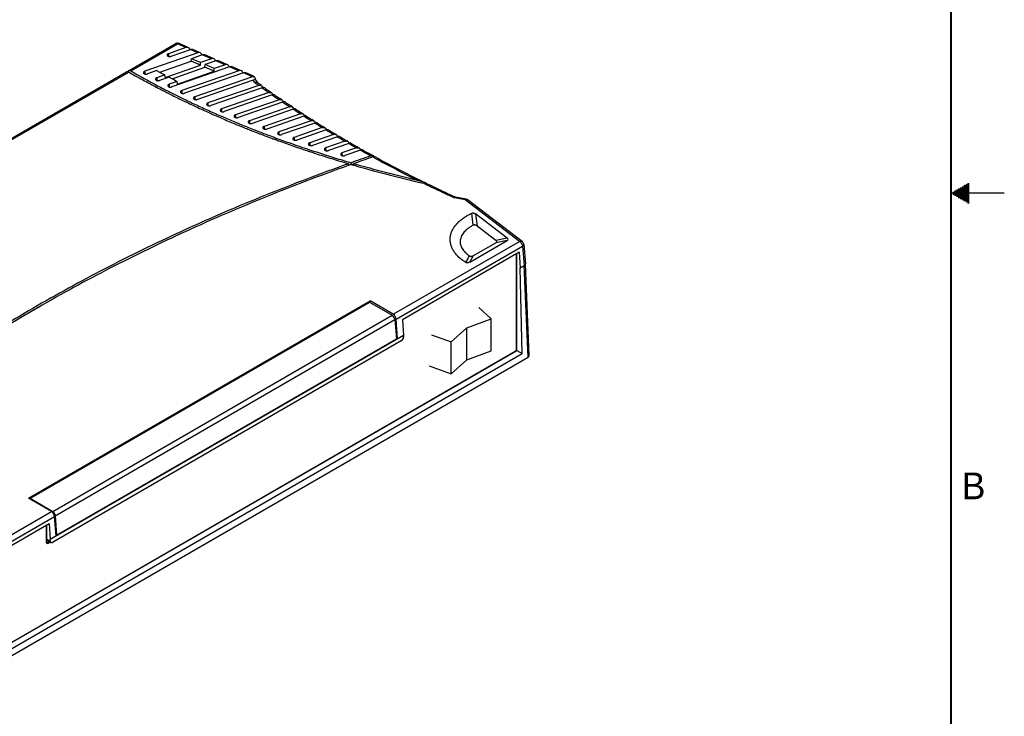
# Model space of a CAD drawing. Header units: inches. Extents: x 0 to 34, y 0 to 22.
# Tile 12 of 13: x 24.8 to 34, y 6.1 to 12.6. Entities that reach past the tile are written whole.
import ezdxf

# ---------------------------------------------------------------- set-up
doc = ezdxf.new("R2010")
doc.units = ezdxf.units.IN
doc.header["$LTSCALE"] = 1.87
doc.header["$MEASUREMENT"] = 0
doc.layers.get('0').update_dxf_attribs({"linetype": 'CONTINUOUS'})
doc.styles.add('TEXTSTYLE_2', font='txt')

msp = doc.modelspace()

# ---------------------------------------------------------------- linework, layer by layer
at = {"color": 7, "linetype": 'CONTINUOUS'}
for p, q in [((25.7993, 12.1454), (26.2367, 12.3979)), ((26.3353, 12.3616), (26.1727, 12.3052)), ((26.3513, 12.3656), (26.2727, 12.3999)), ((26.447, 12.3128), (25.9504, 12.1405)), ((26.1985, 12.2804), (26.3783, 12.3428)), ((26.3728, 12.3423), (26.3729, 12.3409)), ((26.49, 12.294), (26.3874, 12.2584)), ((26.463, 12.3168), (26.4025, 12.3432)), ((26.4845, 12.2935), (26.4846, 12.2921)), ((26.5911, 12.2608), (26.5143, 12.2944)), ((26.0921, 12.1318), (26.3862, 12.2339)), ((26.1413, 12.0815), (26.4723, 12.1963)), ((26.7462, 12.1821), (26.2049, 11.9943)), ((26.2063, 12.071), (26.5144, 12.1779)), ((26.3862, 12.2339), (26.3874, 12.2584)), ((26.4723, 12.1963), (26.3862, 12.2339)), ((26.4726, 12.2212), (26.3874, 12.2584)), ((26.4723, 12.1963), (26.4726, 12.2212)), ((26.5751, 12.2568), (26.4726, 12.2212)), ((26.5144, 12.1779), (26.5155, 12.2024)), ((26.6004, 12.1403), (26.5144, 12.1779)), ((26.6181, 12.238), (26.5155, 12.2024)), ((26.6007, 12.1652), (26.5155, 12.2024)), ((26.7032, 12.2008), (26.6007, 12.1652)), ((26.6126, 12.2376), (26.6127, 12.2362)), ((26.7192, 12.2048), (26.6424, 12.2384)), ((26.7408, 12.1816), (26.7408, 12.1802)), ((26.8474, 12.1489), (26.7705, 12.1824)), ((21.1324, 9.4508), (25.7816, 12.1352)), ((25.7931, 12.1381), (25.7948, 12.1371)), ((25.8017, 12.1332), (25.8109, 12.1279)), ((26.0651, 12.1466), (25.9762, 12.1157)), ((26.1402, 12.1059), (26.0635, 12.0793)), ((26.1786, 12.0856), (26.0892, 12.0545)), ((26.1413, 12.0815), (26.1402, 12.1059)), ((26.2567, 12.0211), (26.6004, 12.1403)), ((26.8313, 12.1449), (26.2976, 11.9597)), ((26.8743, 12.1261), (26.3233, 11.9349)), ((26.9511, 12.086), (26.4188, 11.9013)), ((26.6004, 12.1403), (26.6007, 12.1652)), ((26.8689, 12.1256), (26.8689, 12.1242)), ((26.9623, 12.0987), (26.8986, 12.1265)), ((26.9689, 12.0957), (26.9776, 12.0879)), ((26.9835, 12.0773), (26.9776, 12.0879)), ((26.0587, 11.9924), (26.0627, 11.9903)), ((26.2556, 12.0455), (26.1792, 12.019)), ((26.2567, 12.0211), (26.2556, 12.0455)), ((26.9669, 12.0578), (26.4445, 11.8766)), ((27.0178, 12.0087), (26.5428, 11.8439)), ((27.0494, 11.986), (26.5685, 11.8192)), ((26.9835, 12.0773), (26.9865, 12.066)), ((26.9865, 12.066), (26.9868, 12.0583)), ((26.9917, 12.039), (26.996, 12.0385)), ((27.009, 12.0318), (26.999, 12.0496)), ((27.0089, 12.0318), (27.0053, 12.0345)), ((27.0123, 12.0293), (27.0089, 12.0318)), ((27.0257, 12.0197), (27.0123, 12.0293)), ((27.0438, 12.0066), (27.0257, 12.0197)), ((26.1756, 11.9323), (26.1796, 11.9303)), ((26.2902, 11.8944), (26.3062, 11.8866)), ((27.1128, 11.9413), (26.6696, 11.7875)), ((27.145, 11.9188), (26.6954, 11.7628)), ((27.1387, 11.9393), (27.1204, 11.9521)), ((26.2942, 11.8735), (26.299, 11.8712)), ((26.4143, 11.8164), (26.4191, 11.8141)), ((27.2094, 11.8744), (26.7995, 11.7321)), ((27.2423, 11.8521), (26.8252, 11.7074)), ((27.3079, 11.8081), (26.9323, 11.6778)), ((27.2352, 11.8725), (27.2168, 11.8851)), ((27.3335, 11.8064), (27.315, 11.8188)), ((26.5382, 11.7596), (26.5432, 11.7573)), ((27.3412, 11.786), (26.9581, 11.6531)), ((27.408, 11.7424), (27.0683, 11.6246)), ((27.442, 11.7205), (27.094, 11.5998)), ((27.4335, 11.7409), (27.4148, 11.753)), ((26.6661, 11.7033), (26.6711, 11.7011)), ((26.7933, 11.6673), (26.8078, 11.6613)), ((26.796, 11.6484), (26.8017, 11.646)), ((26.8078, 11.6613), (26.8247, 11.6543)), ((27.5098, 11.6774), (27.2074, 11.5724)), ((27.5444, 11.6557), (27.2331, 11.5477)), ((27.5353, 11.6759), (27.5165, 11.6878)), ((27.5454, 11.6557), (27.5453, 11.6574)), ((27.6388, 11.6116), (27.6198, 11.6233)), ((26.9276, 11.595), (26.9312, 11.5936)), ((26.9312, 11.5936), (26.9324, 11.5931)), ((26.9371, 11.6088), (26.9383, 11.6083)), ((27.0464, 11.5488), (27.0477, 11.5483)), ((27.0477, 11.5483), (27.0635, 11.5422)), ((27.0635, 11.5422), (27.0694, 11.54)), ((27.6135, 11.6129), (27.3498, 11.5214)), ((27.6486, 11.5914), (27.3756, 11.4967)), ((27.7188, 11.549), (27.4956, 11.4716)), ((27.7546, 11.5278), (27.5214, 11.4469)), ((27.6491, 11.5914), (27.649, 11.593)), ((27.7441, 11.5479), (27.725, 11.5593)), ((27.7546, 11.5278), (27.7545, 11.5291)), ((27.2036, 11.4901), (27.2096, 11.488)), ((27.3456, 11.4397), (27.3472, 11.4391)), ((27.3472, 11.4391), (27.3522, 11.4374)), ((27.3522, 11.4374), (27.3711, 11.4309)), ((27.3523, 11.4542), (27.3573, 11.4525)), ((27.3573, 11.4525), (27.3761, 11.4459)), ((27.826, 11.4858), (27.645, 11.423)), ((27.8624, 11.4647), (27.6707, 11.3982)), ((27.8512, 11.4848), (27.8319, 11.496)), ((27.8618, 11.4647), (27.8618, 11.466)), ((27.96, 11.4223), (27.9407, 11.4333)), ((27.4801, 11.394), (27.4904, 11.3905)), ((27.485, 11.409), (27.502, 11.4033)), ((27.4904, 11.3905), (27.4971, 11.3883)), ((27.6398, 11.3422), (27.6466, 11.34)), ((27.935, 11.4232), (27.7979, 11.3756)), ((27.9719, 11.4023), (27.8237, 11.3509)), ((27.9709, 11.402), (27.9709, 11.4034)), ((28.0931, 11.3482), (28.0736, 11.3588)), ((28.0931, 11.3482), (28.0961, 11.3461)), ((27.7939, 11.2948), (27.8008, 11.2927)), ((27.8572, 11.2718), (27.8632, 11.27)), ((27.8641, 11.2605), (27.8573, 11.2581)), ((27.8587, 11.258), (27.8587, 11.2755)), ((27.8632, 11.27), (27.8787, 11.2655)), ((27.8825, 11.267), (27.8641, 11.2605)), ((27.8736, 11.2873), (27.8837, 11.2844)), ((27.8849, 11.2679), (27.8825, 11.267)), ((27.8837, 11.2679), (27.8837, 11.2844)), ((27.8849, 11.2679), (27.9057, 11.2619)), ((27.9046, 11.2714), (27.8904, 11.2664)), ((27.911, 11.2737), (27.9046, 11.2714)), ((27.9057, 11.2619), (27.9108, 11.2604)), ((27.9099, 11.261), (27.9099, 11.2768)), ((28.087, 11.3385), (28.0733, 11.3338)), ((28.1217, 11.3325), (28.1119, 11.3378)), ((28.5822, 11.0948), (28.5676, 11.102)), ((28.8622, 10.9623), (28.8551, 10.9655)), ((28.9645, 10.943), (28.8621, 10.9621)), ((29.4843, 10.5477), (28.9687, 10.9411)), ((29.346, 10.5772), (29.0479, 10.8046)), ((29.2401, 10.5569), (29.0629, 10.6921)), ((28.9942, 10.3543), (29.3434, 10.556)), ((29.0299, 10.4158), (29.2376, 10.5357)), ((29.4999, 10.5193), (29.5152, 10.3391)), ((29.4567, 10.4462), (28.3635, 9.815)), ((29.4351, 9.527), (29.4351, 10.4337)), ((29.4567, 10.4462), (29.4675, 10.301)), ((29.4337, 9.5442), (29.4337, 10.4178)), ((29.5152, 10.3385), (29.5152, 10.3391)), ((29.5516, 9.48), (29.5152, 10.3385)), ((29.4675, 10.301), (29.5035, 10.3218)), ((29.4858, 9.4978), (29.4675, 10.301)), ((24.8627, 8.1437), (28.0619, 9.9909)), ((24.8766, 8.1433), (28.0556, 9.9788)), ((28.0556, 9.9788), (28.268, 9.8562)), ((28.278, 9.8661), (28.0619, 9.9909)), ((28.0622, 9.975), (28.0619, 9.9909)), ((29.1957, 9.8232), (29.0779, 9.9299)), ((28.2928, 9.816), (28.3073, 9.6352)), ((28.3179, 9.6372), (28.306, 9.8199)), ((28.3635, 9.815), (28.3739, 9.6696)), ((28.9663, 9.7388), (29.1957, 9.8232)), ((29.1957, 9.5251), (29.1957, 9.8232)), ((28.8202, 9.6064), (28.9663, 9.7388)), ((28.9663, 9.4408), (28.9663, 9.7388)), ((25.0657, 7.7595), (28.3739, 9.6696)), ((28.3536, 9.6166), (25.0879, 7.7311)), ((25.1253, 7.798), (28.3073, 9.6352)), ((28.3179, 9.6372), (28.3066, 9.6437)), ((28.3739, 9.6696), (28.3742, 9.6537)), ((28.6353, 9.6744), (28.8202, 9.6064)), ((28.8202, 9.3084), (28.8202, 9.6064)), ((23.9885, 6.3823), (29.4351, 9.527)), ((23.9885, 6.3839), (29.4195, 9.5197)), ((23.9898, 6.3245), (29.4858, 9.4978)), ((28.9663, 9.4408), (29.1957, 9.5251)), ((29.4351, 9.527), (29.4858, 9.4978)), ((23.9386, 6.2289), (29.5399, 9.4631)), ((28.8202, 9.3084), (28.9663, 9.4408)), ((28.6149, 9.3839), (28.8202, 9.3084)), ((25.0788, 8.0189), (24.8627, 8.1437)), ((24.8765, 8.1358), (24.8766, 8.1433)), ((24.8766, 8.1433), (25.089, 8.0207)), ((25.1217, 7.7918), (25.1072, 7.973)), ((25.1135, 7.9803), (25.1253, 7.798)), ((25.055, 7.9047), (23.9618, 7.2735)), ((25.0319, 7.7294), (25.0319, 7.8763)), ((25.0334, 7.7612), (25.0334, 7.8922)), ((25.055, 7.9047), (25.0657, 7.7595)), ((25.0398, 7.7473), (25.073, 7.7295)), ((25.0661, 7.7436), (25.0657, 7.7595)), ((25.1253, 7.798), (25.1211, 7.8004)), ((25.0322, 7.7264), (25.0319, 7.7294)), ((25.0342, 7.7252), (25.0369, 7.7265)), ((25.057, 7.7381), (25.0369, 7.7265)), ((25.0665, 7.733), (25.0461, 7.7212))]:
    msp.add_line(p, q, dxfattribs=at)
at = {"color": 9, "linetype": 'CONTINUOUS'}
for p, q in [((25.8193, 12.1434), (26.2567, 12.3959)), ((26.3353, 12.3616), (26.2567, 12.3959)), ((26.1727, 12.3052), (26.173, 12.2807)), ((26.447, 12.3128), (26.3783, 12.3428)), ((26.5751, 12.2568), (26.49, 12.294)), ((26.7032, 12.2008), (26.6181, 12.238)), ((26.8313, 12.1449), (26.7462, 12.1821)), ((21.1523, 9.4488), (25.8017, 12.1332)), ((25.9504, 12.1405), (25.9507, 12.1161)), ((26.0635, 12.0793), (26.0637, 12.0549)), ((26.9463, 12.0947), (26.8743, 12.1261)), ((26.9511, 12.086), (26.9463, 12.0947)), ((26.1792, 12.019), (26.1794, 11.9946)), ((26.9783, 12.0372), (26.9669, 12.0578)), ((26.2976, 11.9597), (26.2979, 11.9353)), ((26.4188, 11.9013), (26.419, 11.8769)), ((26.5428, 11.8439), (26.543, 11.8195)), ((26.6696, 11.7875), (26.6699, 11.7631)), ((26.7995, 11.7321), (26.7997, 11.7077)), ((26.9323, 11.6778), (26.9326, 11.6534)), ((27.0683, 11.6246), (27.0685, 11.6001)), ((27.2074, 11.5724), (27.2077, 11.548)), ((27.3498, 11.5214), (27.3501, 11.497)), ((27.4956, 11.4716), (27.4959, 11.4472)), ((27.645, 11.423), (27.6452, 11.3986)), ((27.7979, 11.3756), (27.7982, 11.3512)), ((28.1065, 11.3279), (28.087, 11.3385)), ((28.5775, 11.0853), (28.5629, 11.0924)), ((28.9502, 10.9376), (28.8507, 10.9562)), ((29.46, 10.5486), (28.9502, 10.9376)), ((29.0479, 10.8046), (29.0629, 10.6921)), ((28.278, 9.8661), (29.46, 10.5486)), ((29.3434, 10.556), (29.2376, 10.5357)), ((29.346, 10.5772), (29.2401, 10.5569)), ((28.306, 9.8199), (29.4882, 10.5025)), ((29.4882, 10.5025), (29.5036, 10.3218)), ((28.9942, 10.3543), (29.0299, 10.4158)), ((29.5399, 9.4631), (29.5035, 10.3218)), ((25.089, 8.0207), (28.268, 9.8562)), ((25.1135, 7.9803), (28.2928, 9.816)), ((23.8968, 7.3365), (25.0788, 8.0189)), ((23.925, 7.2904), (25.1072, 7.973)), ((25.0334, 7.7612), (25.0661, 7.7436)), ((25.0369, 7.7265), (25.0461, 7.7212))]:
    msp.add_line(p, q, dxfattribs=at)
at = {"color": 2, "linetype": 'CONTINUOUS'}
for p, q in [((33.6213, 11.07), (33.6697, 11.07)), ((33.6386, 11.08), (33.6697, 11.08)), ((33.6559, 11.09), (33.6697, 11.09)), ((34, 11), (33.5, 11)), ((33.5173, 11.01), (33.6697, 11.01)), ((33.5173, 10.99), (33.6697, 10.99)), ((33.5347, 11.02), (33.6697, 11.02)), ((33.5347, 10.98), (33.6697, 10.98)), ((33.552, 11.03), (33.6697, 11.03)), ((33.5693, 11.04), (33.6697, 11.04)), ((33.5866, 11.05), (33.6697, 11.05)), ((33.6039, 11.06), (33.6697, 11.06)), ((33.552, 10.97), (33.6697, 10.97)), ((33.5693, 10.96), (33.6697, 10.96)), ((33.5866, 10.95), (33.6697, 10.95)), ((33.6039, 10.94), (33.6697, 10.94)), ((33.6213, 10.93), (33.6697, 10.93)), ((33.6386, 10.92), (33.6697, 10.92)), ((33.6559, 10.91), (33.6697, 10.91))]:
    msp.add_line(p, q, dxfattribs=at)
at = {"color": 7, "linetype": 'CONTINUOUS', "const_width": 0.02}
msp.add_lwpolyline([(33.5, 0.5), (33.5, 21.5)], dxfattribs=at)
at = {"color": 7, "linetype": 'CONTINUOUS'}
for centre, radius, start, end in [((26.2567, 12.3633), 0.04, 77.62742, 120.00189), ((26.2566, 12.3631), 0.0401, 66.39919, 77.60214), ((25.806, 12.1337), 0.0135, 120.00214, 130.14419), ((29.7344, 19.0103), 7.9222, 240.31361, 241.46059), ((29.777, 19.065), 7.9732, 240.23991, 242.30008), ((29.8454, 19.0447), 7.866, 241.27658, 241.48363), ((29.8786, 19.1059), 7.9357, 241.48368, 241.89541), ((29.9506, 19.2412), 8.0889, 242.20481, 242.4092), ((29.8568, 19.2342), 8.1773, 241.45648, 242.32449), ((29.9607, 19.4318), 8.4006, 242.35348, 243.21909), ((29.9595, 19.4079), 8.3616, 242.28501, 243.18495), ((29.9832, 19.3037), 8.1594, 242.40925, 242.81574), ((26.9924, 12.0168), 0.0218, 53.97603, 60.28958), ((30.0604, 19.6289), 8.6214, 243.24756, 244.09748), ((30.0541, 19.5944), 8.5707, 243.18269, 243.94952), ((32.4502, 19.5248), 9.2603, 234.51852, 234.86146), ((32.5675, 19.6928), 9.4652, 235.23684, 235.57678), ((30.1599, 19.8331), 8.8486, 244.13066, 244.95708), ((30.1584, 19.8079), 8.8084, 244.06574, 244.93005), ((30.2578, 20.0423), 9.0796, 244.98971, 245.81607), ((30.2566, 20.0171), 9.0395, 244.92817, 245.79183), ((32.6826, 19.8622), 9.67, 235.94615, 236.2833), ((30.353, 20.2536), 9.3113, 245.84816, 246.67431), ((30.352, 20.2286), 9.2715, 245.78999, 246.65283), ((30.4397, 20.4307), 9.4918, 246.65084, 247.40846), ((32.7955, 20.0327), 9.8745, 236.64699, 236.98156), ((32.906, 20.2041), 10.0784, 237.33988, 237.67207), ((30.4444, 20.4652), 9.5418, 246.70585, 247.51989), ((30.5279, 20.6661), 9.7594, 247.55479, 248.21356), ((30.5391, 20.6701), 9.751, 247.60881, 248.32133), ((33.0155, 20.3785), 10.2843, 238.02535, 238.35527), ((30.5754, 20.7844), 9.8869, 248.21205, 248.34912), ((30.6091, 20.8695), 9.9784, 248.37929, 248.92278), ((30.614, 20.8579), 9.9531, 248.32809, 249.03924), ((30.6491, 20.9728), 10.0892, 248.9218, 249.07877), ((30.6623, 20.9832), 10.0874, 249.03751, 249.16946), ((30.6875, 21.0738), 10.1973, 249.21816, 249.62287), ((30.7033, 21.0914), 10.2032, 249.17022, 250.00918), ((33.128, 20.5624), 10.4999, 238.7035, 239.03101), ((33.2389, 20.7487), 10.7167, 239.37431, 239.69955), ((30.717, 21.153), 10.2818, 249.62234, 249.78505), ((30.7354, 21.2029), 10.3349, 249.78502, 250.01756), ((30.7824, 21.3327), 10.473, 250.05313, 250.84286), ((30.7811, 21.3044), 10.4299, 250.00752, 250.8072), ((30.8569, 21.5217), 10.6601, 250.94207, 251.42168), ((33.3481, 20.9371), 10.9345, 240.03815, 240.36126), ((30.8591, 21.5529), 10.7061, 250.98633, 251.46448), ((30.8913, 21.6486), 10.8071, 251.46375, 251.60015), ((30.8894, 21.6178), 10.7615, 251.42094, 251.55769), ((30.9205, 21.7367), 10.8999, 251.69521, 252.07945), ((30.935, 21.7556), 10.9066, 251.65369, 252.47826), ((30.9545, 21.8416), 11.0102, 252.07914, 252.47928), ((31.0041, 21.9737), 11.1354, 252.47679, 253.3058), ((34.7928, -8.1939), 20.6674, 108.98826, 109.53005), ((33.4681, 21.1499), 11.1787, 240.69577, 241.1471), ((28.0826, 11.329), 0.0219, 61.29474, 66.65392), ((28.0997, 11.3053), 0.0355, 93.63201, 97.9634), ((31.004, 21.9988), 11.1751, 252.51621, 253.30619), ((31.0519, 22.1574), 11.3407, 253.34071, 253.64593), ((31.0529, 22.1349), 11.3038, 253.30387, 253.66491), ((34.7956, -8.1775), 20.6369, 109.01056, 109.49117), ((31.1787, 22.5747), 11.7613, 253.86339, 256.85204), ((31.1808, 22.6089), 11.8102, 253.92622, 256.87786), ((33.7524, 21.6783), 11.7788, 241.44276, 243.55947), ((31.2955, 23.0781), 12.2933, 256.85387, 257.15682), ((33.9252, 22.0231), 12.1645, 243.55416, 243.86881), ((28.4604, 10.643), 0.4609, 75.20053, 77.15792), ((28.4643, 10.6575), 0.446, 73.33672, 75.21194), ((28.4787, 10.8831), 0.2356, 63.95588, 64.92797), ((28.4736, 10.688), 0.414, 71.48421, 73.35353), ((28.5397, 10.8556), 0.2337, 64.26107, 65.19497), ((34.0204, 22.2189), 12.3822, 244.2506, 244.40568), ((34.1135, 22.4147), 12.5991, 244.40871, 245.33133), ((29.46, 10.5159), 0.04, 4.85911, 52.65767), ((25.0451, 7.7288), 0.0131, 190.63247, 194.61686), ((25.0298, 7.7376), 0.0131, 285.38028, 289.36259)]:
    msp.add_arc(centre, radius, start, end, dxfattribs=at)
at = {"color": 9, "linetype": 'CONTINUOUS'}
for centre, radius, start, end in [((32.3413, 19.4055), 9.1133, 233.95101, 234.0983), ((32.3654, 19.4388), 9.1544, 234.0983, 234.2563), ((32.4459, 19.5513), 9.2927, 234.49903, 234.81755), ((32.4796, 19.5991), 9.3513, 234.81748, 234.97608), ((32.56, 19.7145), 9.4919, 235.21584, 235.5305), ((32.5936, 19.7635), 9.5513, 235.53044, 235.68713), ((32.6737, 19.8815), 9.6939, 235.92402, 236.23496), ((32.7071, 19.9315), 9.754, 236.2349, 236.38975), ((32.7867, 20.052), 9.8985, 236.62387, 236.93122), ((32.82, 20.1031), 9.9595, 236.93116, 237.08424), ((32.8992, 20.2261), 10.1058, 237.3157, 237.61959), ((32.9322, 20.2782), 10.1675, 237.61953, 237.7709), ((33.0108, 20.4037), 10.3155, 237.9998, 238.30036), ((33.0436, 20.4568), 10.3779, 238.30031, 238.45003), ((33.1216, 20.5846), 10.5277, 238.67646, 238.97383), ((33.1542, 20.6387), 10.5908, 238.97377, 239.12192), ((33.2315, 20.7689), 10.7422, 239.34598, 239.64027), ((33.2638, 20.8239), 10.806, 239.64022, 239.78685), ((33.3404, 20.9563), 10.959, 240.00864, 240.29999), ((33.3723, 21.0123), 11.0234, 240.29994, 240.44511), ((33.4385, 21.1295), 11.158, 240.66454, 240.85256), ((33.4874, 21.2173), 11.2585, 240.85304, 241.22693), ((33.7597, 21.7247), 11.8344, 241.46525, 243.6309), ((33.9811, 22.1702), 12.3318, 244.01223, 244.16806), ((34.0054, 22.2204), 12.3876, 244.16811, 244.31583), ((34.0297, 22.271), 12.4437, 244.31589, 244.47127), ((34.1257, 22.4736), 12.6679, 244.47438, 245.39224), ((-12.5865, 5.3962), 41.95, 7.26206, 7.41725), ((15.6008, 18.0383), 15.4112, 330.07449, 330.33893)]:
    msp.add_arc(centre, radius, start, end, dxfattribs=at)
at = {"color": 7, "linetype": 'CONTINUOUS'}
for centre, major_axis, ratio, start_param, end_param in [((26.3359, 12.3287), (0.0316, 0.0277), 0.693718, 5.778089, 7.322706), ((26.3777, 12.3104), (0.0321, 0.0275), 0.664945, 0.309548, 1.036163), ((26.4476, 12.2798), (0.0316, 0.0277), 0.693718, 5.778089, 7.322706), ((26.4894, 12.2616), (0.0321, 0.0275), 0.664945, 0.309548, 1.036163), ((26.5757, 12.2239), (0.0316, 0.0277), 0.693718, 5.778089, 7.322706), ((26.6175, 12.2056), (0.0321, 0.0275), 0.664945, 0.309548, 1.036163), ((26.7038, 12.1679), (0.0316, 0.0277), 0.693718, 5.778089, 7.322706), ((26.7456, 12.1497), (0.0321, 0.0275), 0.664945, 0.309548, 1.036163), ((26.8319, 12.1119), (0.0316, 0.0277), 0.693718, 5.778089, 7.322706), ((26.8737, 12.0937), (0.0321, 0.0275), 0.664945, 0.309548, 1.036163), ((26.9513, 12.0529), (0.0288, 0.0289), 0.701227, -0.196845, 0.964255), ((26.9666, 12.0255), (0.0295, 0.0279), 0.685711, -0.171649, 0.989441), ((28.9535, 10.5577), (0.2934, -0.0111), 0.15758, -0.245516, 0.219912), ((29.0593, 10.5779), (0.2934, -0.0111), 0.15758, -0.245516, 0.219912), ((28.2778, 9.8333), (-0.0197, 0.0348), 0.58235, 4.018654, 5.502184), ((28.2682, 9.8277), (-0.0177, 0.0302), 0.572273, -2.273258, -0.789728), ((28.353, 9.6414), (0.0144, 0.0263), 0.592162, 3.913644, 5.484136), ((29.5116, 9.4794), (0.04, 0), 0.577039, -0.785017, 0.023752), ((25.0791, 7.9864), (-0.0203, 0.0345), 0.572273, -2.273258, -0.789728), ((25.0888, 7.992), (-0.0173, 0.0304), 0.58235, -2.264531, -0.781001), ((25.0546, 7.7735), (0.015, 0.026), 0.577158, -3.926796, -3.124533), ((25.0873, 7.7559), (0.0144, 0.0263), 0.592342, -3.939889, -2.369397)]:
    msp.add_ellipse(centre, major_axis=major_axis, ratio=ratio, start_param=start_param, end_param=end_param, dxfattribs=at)
at = {"color": 9, "linetype": 'CONTINUOUS'}
for points, knots in [([(26.2367, 12.3979), (26.238, 12.3987), (26.241, 12.3998), (26.2461, 12.3999), (26.2514, 12.3986), (26.2549, 12.3969), (26.2567, 12.3959)], [0, 0, 0, 0, 0.217665, 0.450935, 0.7108, 1, 1, 1, 1]), ([(26.2567, 12.3959), (26.258, 12.397), (26.2608, 12.3987), (26.265, 12.4005), (26.2691, 12.401), (26.2716, 12.4004), (26.2727, 12.3999)], [0, 0, 0, 0, 0.298953, 0.561231, 0.790469, 1, 1, 1, 1]), ([(29.46, 10.5486), (29.4622, 10.5495), (29.4666, 10.551), (29.4732, 10.5517), (29.4793, 10.5507), (29.4828, 10.5489), (29.4843, 10.5477)], [0, 0, 0, 0, 0.282777, 0.5412, 0.777181, 1, 1, 1, 1]), ([(29.46, 10.5486), (29.4622, 10.5473), (29.4665, 10.5442), (29.4703, 10.5405), (29.4721, 10.5385)], [0, 0, 0, 0, 0.478873, 1, 1, 1, 1]), ([(29.4721, 10.5385), (29.4728, 10.5377), (29.4753, 10.5347), (29.4776, 10.5315), (29.4791, 10.529)], [0, 0, 0, 0, 0.246186, 1, 1, 1, 1]), ([(29.4791, 10.529), (29.4798, 10.5279), (29.4822, 10.5237), (29.4842, 10.5192), (29.4854, 10.5157)], [0, 0, 0, 0, 0.2526, 1, 1, 1, 1]), ([(29.4854, 10.5157), (29.4861, 10.5135), (29.4874, 10.5092), (29.488, 10.5047), (29.4882, 10.5025)], [0, 0, 0, 0, 0.5165, 1, 1, 1, 1]), ([(29.4999, 10.5193), (29.4999, 10.5186), (29.4999, 10.5171), (29.4993, 10.514), (29.4973, 10.5101), (29.4933, 10.5059), (29.49, 10.5036), (29.4882, 10.5025)], [0, 0, 0, 0, 0.103364, 0.209466, 0.438441, 0.701052, 1, 1, 1, 1])]:
    msp.add_open_spline(points, degree=3, knots=knots, dxfattribs=at)
at = {"color": 7, "linetype": 'CONTINUOUS'}
for points, knots in [([(26.1727, 12.3052), (26.171, 12.3046), (26.1677, 12.3031), (26.1638, 12.3002), (26.1615, 12.2971), (26.1607, 12.2945), (26.1606, 12.2933), (26.1606, 12.2926)], [0, 0, 0, 0, 0.300828, 0.565995, 0.794016, 0.898512, 1, 1, 1, 1]), ([(26.1606, 12.2926), (26.1606, 12.292), (26.1608, 12.2907), (26.1617, 12.2881), (26.1641, 12.2851), (26.1683, 12.2822), (26.1735, 12.28), (26.1796, 12.2786), (26.186, 12.2782), (26.1924, 12.2787), (26.1965, 12.2798), (26.1985, 12.2804)], [0, 0, 0, 0, 0.042919, 0.087353, 0.184829, 0.297966, 0.426711, 0.567234, 0.714046, 0.860774, 1, 1, 1, 1]), ([(25.7859, 12.1367), (25.7855, 12.1367), (25.784, 12.1363), (25.7826, 12.1357), (25.7816, 12.1352)], [0, 0, 0, 0, 0.254441, 1, 1, 1, 1]), ([(25.7934, 12.1365), (25.7928, 12.1367), (25.7903, 12.1371), (25.7877, 12.1371), (25.7859, 12.1367)], [0, 0, 0, 0, 0.265704, 1, 1, 1, 1]), ([(25.7931, 12.1381), (25.7936, 12.1393), (25.7948, 12.1414), (25.7964, 12.1432), (25.7973, 12.144)], [0, 0, 0, 0, 0.515099, 1, 1, 1, 1]), ([(25.8017, 12.1332), (25.801, 12.1336), (25.7984, 12.135), (25.7955, 12.1361), (25.7934, 12.1365)], [0, 0, 0, 0, 0.265092, 1, 1, 1, 1]), ([(25.7993, 12.1454), (25.7996, 12.1456), (25.801, 12.1463), (25.8024, 12.1467), (25.8035, 12.147)], [0, 0, 0, 0, 0.247528, 1, 1, 1, 1]), ([(25.8035, 12.147), (25.8041, 12.1471), (25.8066, 12.1474), (25.8092, 12.1472), (25.8111, 12.1467)], [0, 0, 0, 0, 0.237056, 1, 1, 1, 1]), ([(25.8111, 12.1467), (25.8118, 12.1466), (25.8146, 12.1458), (25.8174, 12.1446), (25.8193, 12.1434)], [0, 0, 0, 0, 0.235351, 1, 1, 1, 1]), ([(25.9504, 12.1405), (25.9487, 12.1399), (25.9454, 12.1384), (25.9415, 12.1355), (25.9392, 12.1324), (25.9384, 12.1299), (25.9383, 12.1286), (25.9383, 12.128)], [0, 0, 0, 0, 0.300828, 0.565995, 0.794016, 0.898512, 1, 1, 1, 1]), ([(25.9383, 12.128), (25.9383, 12.1273), (25.9385, 12.126), (25.9394, 12.1234), (25.9418, 12.1204), (25.946, 12.1175), (25.9512, 12.1153), (25.9573, 12.1139), (25.9637, 12.1135), (25.9701, 12.1141), (25.9742, 12.1151), (25.9762, 12.1157)], [0, 0, 0, 0, 0.042919, 0.087353, 0.184829, 0.297966, 0.426711, 0.567234, 0.714046, 0.860774, 1, 1, 1, 1]), ([(26.0635, 12.0793), (26.0617, 12.0787), (26.0585, 12.0772), (26.0545, 12.0743), (26.0523, 12.0712), (26.0515, 12.0687), (26.0513, 12.0674), (26.0513, 12.0668)], [0, 0, 0, 0, 0.300828, 0.565995, 0.794016, 0.898512, 1, 1, 1, 1]), ([(26.9463, 12.0947), (26.9482, 12.0955), (26.9522, 12.0968), (26.9582, 12.0977), (26.9638, 12.0974), (26.9673, 12.0964), (26.9689, 12.0957)], [0, 0, 0, 0, 0.276024, 0.534496, 0.77475, 1, 1, 1, 1]), ([(26.0513, 12.0668), (26.0514, 12.0661), (26.0515, 12.0648), (26.0525, 12.0622), (26.0549, 12.0592), (26.059, 12.0563), (26.0643, 12.0541), (26.0703, 12.0527), (26.0767, 12.0523), (26.0831, 12.0529), (26.0873, 12.0539), (26.0892, 12.0545)], [0, 0, 0, 0, 0.042919, 0.087353, 0.184829, 0.297966, 0.426711, 0.567234, 0.714046, 0.860774, 1, 1, 1, 1]), ([(26.1792, 12.019), (26.1774, 12.0184), (26.1742, 12.017), (26.1702, 12.014), (26.168, 12.011), (26.1672, 12.0084), (26.167, 12.0071), (26.1671, 12.0065)], [0, 0, 0, 0, 0.300828, 0.565995, 0.794016, 0.898512, 1, 1, 1, 1]), ([(26.1671, 12.0065), (26.1671, 12.0059), (26.1672, 12.0046), (26.1682, 12.002), (26.1706, 11.9989), (26.1747, 11.996), (26.18, 11.9938), (26.186, 11.9925), (26.1924, 11.9921), (26.1988, 11.9926), (26.203, 11.9936), (26.2049, 11.9943)], [0, 0, 0, 0, 0.042919, 0.087353, 0.184829, 0.297966, 0.426711, 0.567234, 0.714046, 0.860774, 1, 1, 1, 1]), ([(26.9783, 12.0372), (26.9795, 12.0376), (26.9838, 12.0388), (26.9884, 12.0392), (26.9917, 12.039)], [0, 0, 0, 0, 0.260484, 1, 1, 1, 1]), ([(26.996, 12.0385), (26.9967, 12.0383), (26.9992, 12.0377), (27.0016, 12.0367), (27.0032, 12.0358)], [0, 0, 0, 0, 0.257041, 1, 1, 1, 1]), ([(27.0178, 12.0087), (27.0201, 12.0095), (27.0248, 12.0107), (27.0319, 12.011), (27.0383, 12.0097), (27.0422, 12.0078), (27.0438, 12.0066)], [0, 0, 0, 0, 0.275623, 0.533317, 0.772976, 1, 1, 1, 1]), ([(27.0438, 12.0066), (27.0452, 12.0056), (27.0476, 12.0033), (27.0505, 11.999), (27.0522, 11.994), (27.0527, 11.9904), (27.0528, 11.9886)], [0, 0, 0, 0, 0.238856, 0.481371, 0.73402, 1, 1, 1, 1]), ([(27.0752, 11.9842), (27.0735, 11.9853), (27.0698, 11.9872), (27.0634, 11.9884), (27.0564, 11.988), (27.0518, 11.9868), (27.0494, 11.986)], [0, 0, 0, 0, 0.224317, 0.463189, 0.721937, 1, 1, 1, 1]), ([(26.2976, 11.9597), (26.2958, 11.9591), (26.2926, 11.9576), (26.2886, 11.9547), (26.2864, 11.9516), (26.2856, 11.9491), (26.2855, 11.9478), (26.2855, 11.9472)], [0, 0, 0, 0, 0.300828, 0.565995, 0.794016, 0.898512, 1, 1, 1, 1]), ([(26.2855, 11.9472), (26.2855, 11.9465), (26.2857, 11.9452), (26.2866, 11.9426), (26.289, 11.9396), (26.2931, 11.9367), (26.2984, 11.9345), (26.3044, 11.9331), (26.3109, 11.9327), (26.3173, 11.9333), (26.3214, 11.9343), (26.3233, 11.9349)], [0, 0, 0, 0, 0.042919, 0.087353, 0.184829, 0.297966, 0.426711, 0.567234, 0.714046, 0.860774, 1, 1, 1, 1]), ([(26.4188, 11.9013), (26.417, 11.9007), (26.4138, 11.8993), (26.4098, 11.8963), (26.4076, 11.8933), (26.4068, 11.8907), (26.4066, 11.8894), (26.4067, 11.8888)], [0, 0, 0, 0, 0.300828, 0.565995, 0.794016, 0.898512, 1, 1, 1, 1]), ([(27.1128, 11.9413), (27.1151, 11.9421), (27.1198, 11.9432), (27.1267, 11.9436), (27.1332, 11.9423), (27.137, 11.9404), (27.1387, 11.9393)], [0, 0, 0, 0, 0.275388, 0.533097, 0.772913, 1, 1, 1, 1]), ([(27.1387, 11.9393), (27.1401, 11.9383), (27.1426, 11.936), (27.1455, 11.9317), (27.1473, 11.9266), (27.1478, 11.923), (27.1479, 11.9212)], [0, 0, 0, 0, 0.239014, 0.481436, 0.733978, 1, 1, 1, 1]), ([(27.1706, 11.917), (27.1689, 11.9182), (27.1652, 11.92), (27.1588, 11.9211), (27.1519, 11.9207), (27.1473, 11.9196), (27.145, 11.9188)], [0, 0, 0, 0, 0.224409, 0.463454, 0.722206, 1, 1, 1, 1]), ([(26.4067, 11.8888), (26.4067, 11.8881), (26.4068, 11.8869), (26.4078, 11.8843), (26.4102, 11.8812), (26.4143, 11.8783), (26.4196, 11.8761), (26.4256, 11.8748), (26.432, 11.8743), (26.4384, 11.8749), (26.4426, 11.8759), (26.4445, 11.8766)], [0, 0, 0, 0, 0.042919, 0.087353, 0.184829, 0.297966, 0.426711, 0.567234, 0.714046, 0.860774, 1, 1, 1, 1]), ([(26.5428, 11.8439), (26.541, 11.8433), (26.5378, 11.8419), (26.5338, 11.8389), (26.5316, 11.8359), (26.5308, 11.8333), (26.5306, 11.832), (26.5307, 11.8314)], [0, 0, 0, 0, 0.300828, 0.565995, 0.794016, 0.898512, 1, 1, 1, 1]), ([(26.5307, 11.8314), (26.5307, 11.8307), (26.5308, 11.8295), (26.5318, 11.8269), (26.5342, 11.8238), (26.5383, 11.8209), (26.5436, 11.8187), (26.5496, 11.8174), (26.556, 11.817), (26.5624, 11.8175), (26.5666, 11.8185), (26.5685, 11.8192)], [0, 0, 0, 0, 0.042919, 0.087353, 0.184829, 0.297966, 0.426711, 0.567234, 0.714046, 0.860774, 1, 1, 1, 1]), ([(27.2094, 11.8744), (27.2118, 11.8752), (27.2164, 11.8764), (27.2233, 11.8767), (27.2298, 11.8755), (27.2336, 11.8737), (27.2352, 11.8725)], [0, 0, 0, 0, 0.275151, 0.532871, 0.772843, 1, 1, 1, 1]), ([(27.2352, 11.8725), (27.2366, 11.8716), (27.2392, 11.8693), (27.2422, 11.865), (27.244, 11.8599), (27.2445, 11.8562), (27.2446, 11.8543)], [0, 0, 0, 0, 0.239183, 0.481514, 0.733944, 1, 1, 1, 1]), ([(27.2677, 11.8505), (27.2661, 11.8516), (27.2623, 11.8534), (27.256, 11.8545), (27.2492, 11.8541), (27.2446, 11.8529), (27.2423, 11.8521)], [0, 0, 0, 0, 0.224509, 0.463726, 0.722477, 1, 1, 1, 1]), ([(27.3079, 11.8081), (27.3102, 11.8089), (27.3148, 11.8101), (27.3216, 11.8105), (27.328, 11.8093), (27.3318, 11.8075), (27.3335, 11.8064)], [0, 0, 0, 0, 0.274912, 0.532638, 0.772767, 1, 1, 1, 1]), ([(27.3335, 11.8064), (27.3349, 11.8055), (27.3376, 11.8032), (27.3406, 11.7988), (27.3425, 11.7937), (27.343, 11.79), (27.3431, 11.7881)], [0, 0, 0, 0, 0.239361, 0.481604, 0.733918, 1, 1, 1, 1]), ([(26.6696, 11.7875), (26.6679, 11.7869), (26.6647, 11.7855), (26.6607, 11.7825), (26.6585, 11.7795), (26.6576, 11.7769), (26.6575, 11.7756), (26.6575, 11.775)], [0, 0, 0, 0, 0.300828, 0.565995, 0.794016, 0.898512, 1, 1, 1, 1]), ([(26.6575, 11.775), (26.6575, 11.7744), (26.6577, 11.7731), (26.6587, 11.7705), (26.6611, 11.7674), (26.6652, 11.7645), (26.6705, 11.7623), (26.6765, 11.761), (26.6829, 11.7606), (26.6893, 11.7611), (26.6935, 11.7621), (26.6954, 11.7628)], [0, 0, 0, 0, 0.042919, 0.087353, 0.184829, 0.297966, 0.426711, 0.567234, 0.714046, 0.860774, 1, 1, 1, 1]), ([(26.7995, 11.7321), (26.7977, 11.7315), (26.7945, 11.7301), (26.7905, 11.7271), (26.7883, 11.7241), (26.7875, 11.7215), (26.7873, 11.7202), (26.7873, 11.7196)], [0, 0, 0, 0, 0.300828, 0.565995, 0.794016, 0.898512, 1, 1, 1, 1]), ([(26.7873, 11.7196), (26.7874, 11.719), (26.7875, 11.7177), (26.7885, 11.7151), (26.7909, 11.7121), (26.795, 11.7091), (26.8003, 11.707), (26.8063, 11.7056), (26.8127, 11.7052), (26.8191, 11.7057), (26.8233, 11.7067), (26.8252, 11.7074)], [0, 0, 0, 0, 0.042919, 0.087353, 0.184829, 0.297966, 0.426711, 0.567234, 0.714046, 0.860774, 1, 1, 1, 1]), ([(27.3666, 11.7846), (27.3649, 11.7856), (27.3612, 11.7874), (27.3549, 11.7884), (27.3481, 11.788), (27.3435, 11.7868), (27.3412, 11.786)], [0, 0, 0, 0, 0.224615, 0.464004, 0.72275, 1, 1, 1, 1]), ([(27.408, 11.7424), (27.4103, 11.7432), (27.4148, 11.7444), (27.4217, 11.7448), (27.428, 11.7437), (27.4319, 11.742), (27.4335, 11.7409)], [0, 0, 0, 0, 0.274671, 0.532399, 0.772684, 1, 1, 1, 1]), ([(27.4335, 11.7409), (27.435, 11.7399), (27.4377, 11.7377), (27.4408, 11.7333), (27.4427, 11.7281), (27.4432, 11.7244), (27.4433, 11.7224)], [0, 0, 0, 0, 0.239549, 0.481706, 0.733898, 1, 1, 1, 1]), ([(27.4672, 11.7192), (27.4655, 11.7203), (27.4618, 11.7219), (27.4555, 11.7229), (27.4488, 11.7225), (27.4442, 11.7213), (27.442, 11.7205)], [0, 0, 0, 0, 0.224728, 0.464287, 0.723025, 1, 1, 1, 1]), ([(26.9323, 11.6778), (26.9306, 11.6772), (26.9273, 11.6758), (26.9234, 11.6728), (26.9211, 11.6698), (26.9203, 11.6672), (26.9202, 11.6659), (26.9202, 11.6653)], [0, 0, 0, 0, 0.300828, 0.565995, 0.794016, 0.898512, 1, 1, 1, 1]), ([(26.9202, 11.6653), (26.9202, 11.6647), (26.9204, 11.6634), (26.9213, 11.6608), (26.9237, 11.6577), (26.9279, 11.6548), (26.9331, 11.6526), (26.9391, 11.6513), (26.9456, 11.6509), (26.952, 11.6514), (26.9561, 11.6524), (26.9581, 11.6531)], [0, 0, 0, 0, 0.042919, 0.087353, 0.184829, 0.297966, 0.426711, 0.567234, 0.714046, 0.860774, 1, 1, 1, 1]), ([(27.0683, 11.6246), (27.0665, 11.624), (27.0633, 11.6225), (27.0593, 11.6196), (27.0571, 11.6165), (27.0562, 11.6139), (27.0561, 11.6127), (27.0561, 11.612)], [0, 0, 0, 0, 0.300828, 0.565995, 0.794016, 0.898512, 1, 1, 1, 1]), ([(27.5098, 11.6774), (27.5121, 11.6781), (27.5167, 11.6793), (27.5235, 11.6797), (27.5298, 11.6787), (27.5336, 11.677), (27.5353, 11.6759)], [0, 0, 0, 0, 0.274429, 0.532155, 0.772594, 1, 1, 1, 1]), ([(27.5353, 11.6759), (27.5368, 11.675), (27.5395, 11.6727), (27.5427, 11.6683), (27.5447, 11.6631), (27.5452, 11.6593), (27.5453, 11.6574)], [0, 0, 0, 0, 0.239746, 0.481821, 0.733886, 1, 1, 1, 1]), ([(27.5695, 11.6545), (27.5679, 11.6555), (27.5641, 11.6571), (27.5579, 11.6581), (27.5512, 11.6576), (27.5467, 11.6564), (27.5444, 11.6557)], [0, 0, 0, 0, 0.224847, 0.464576, 0.723301, 1, 1, 1, 1]), ([(27.0561, 11.612), (27.0561, 11.6114), (27.0563, 11.6101), (27.0573, 11.6075), (27.0597, 11.6045), (27.0638, 11.6016), (27.0691, 11.5994), (27.0751, 11.598), (27.0815, 11.5976), (27.0879, 11.5981), (27.0921, 11.5991), (27.094, 11.5998)], [0, 0, 0, 0, 0.042919, 0.087353, 0.184829, 0.297966, 0.426711, 0.567234, 0.714046, 0.860774, 1, 1, 1, 1]), ([(27.2074, 11.5724), (27.2056, 11.5718), (27.2024, 11.5704), (27.1984, 11.5674), (27.1962, 11.5644), (27.1954, 11.5618), (27.1953, 11.5605), (27.1953, 11.5599)], [0, 0, 0, 0, 0.300828, 0.565995, 0.794016, 0.898512, 1, 1, 1, 1]), ([(27.1953, 11.5599), (27.1953, 11.5593), (27.1955, 11.558), (27.1964, 11.5554), (27.1988, 11.5523), (27.2029, 11.5494), (27.2082, 11.5472), (27.2142, 11.5459), (27.2207, 11.5455), (27.2271, 11.546), (27.2312, 11.547), (27.2331, 11.5477)], [0, 0, 0, 0, 0.042919, 0.087353, 0.184829, 0.297966, 0.426711, 0.567234, 0.714046, 0.860774, 1, 1, 1, 1]), ([(27.6135, 11.6129), (27.6157, 11.6137), (27.6202, 11.6148), (27.627, 11.6153), (27.6333, 11.6143), (27.6371, 11.6126), (27.6388, 11.6116)], [0, 0, 0, 0, 0.274185, 0.531906, 0.772498, 1, 1, 1, 1]), ([(27.6388, 11.6116), (27.6403, 11.6107), (27.6431, 11.6084), (27.6463, 11.604), (27.6484, 11.5987), (27.6489, 11.5949), (27.649, 11.593)], [0, 0, 0, 0, 0.239953, 0.481948, 0.733881, 1, 1, 1, 1]), ([(27.6736, 11.5903), (27.672, 11.5914), (27.6682, 11.5929), (27.662, 11.5938), (27.6553, 11.5933), (27.6509, 11.5922), (27.6486, 11.5914)], [0, 0, 0, 0, 0.224972, 0.464869, 0.723578, 1, 1, 1, 1]), ([(27.7188, 11.549), (27.7211, 11.5498), (27.7256, 11.551), (27.7323, 11.5514), (27.7386, 11.5505), (27.7424, 11.5489), (27.7441, 11.5479)], [0, 0, 0, 0, 0.27394, 0.531652, 0.772397, 1, 1, 1, 1]), ([(27.7441, 11.5479), (27.7456, 11.547), (27.7485, 11.5447), (27.7518, 11.5403), (27.7539, 11.535), (27.7544, 11.5311), (27.7545, 11.5291)], [0, 0, 0, 0, 0.240168, 0.482088, 0.733884, 1, 1, 1, 1]), ([(27.7795, 11.5268), (27.7778, 11.5278), (27.7741, 11.5293), (27.7679, 11.5302), (27.7613, 11.5297), (27.7568, 11.5285), (27.7546, 11.5278)], [0, 0, 0, 0, 0.225103, 0.465167, 0.723855, 1, 1, 1, 1]), ([(27.3498, 11.5214), (27.3481, 11.5208), (27.3448, 11.5194), (27.3409, 11.5164), (27.3386, 11.5134), (27.3378, 11.5108), (27.3377, 11.5095), (27.3377, 11.5089)], [0, 0, 0, 0, 0.300828, 0.565995, 0.794016, 0.898512, 1, 1, 1, 1]), ([(27.3377, 11.5089), (27.3377, 11.5083), (27.3379, 11.507), (27.3388, 11.5044), (27.3412, 11.5013), (27.3454, 11.4984), (27.3506, 11.4962), (27.3567, 11.4949), (27.3631, 11.4945), (27.3695, 11.495), (27.3736, 11.496), (27.3756, 11.4967)], [0, 0, 0, 0, 0.042919, 0.087353, 0.184829, 0.297966, 0.426711, 0.567234, 0.714046, 0.860774, 1, 1, 1, 1]), ([(27.4956, 11.4716), (27.4939, 11.471), (27.4907, 11.4695), (27.4867, 11.4666), (27.4845, 11.4635), (27.4836, 11.461), (27.4835, 11.4597), (27.4835, 11.4591)], [0, 0, 0, 0, 0.300828, 0.565995, 0.794016, 0.898512, 1, 1, 1, 1]), ([(27.4835, 11.4591), (27.4835, 11.4584), (27.4837, 11.4571), (27.4847, 11.4546), (27.487, 11.4515), (27.4912, 11.4486), (27.4964, 11.4464), (27.5025, 11.4451), (27.5089, 11.4446), (27.5153, 11.4452), (27.5194, 11.4462), (27.5214, 11.4469)], [0, 0, 0, 0, 0.042919, 0.087353, 0.184829, 0.297966, 0.426711, 0.567234, 0.714046, 0.860774, 1, 1, 1, 1]), ([(27.826, 11.4858), (27.8282, 11.4866), (27.8327, 11.4877), (27.8394, 11.4882), (27.8457, 11.4873), (27.8495, 11.4858), (27.8512, 11.4848)], [0, 0, 0, 0, 0.273694, 0.531394, 0.77229, 1, 1, 1, 1]), ([(27.8512, 11.4848), (27.8527, 11.4839), (27.8556, 11.4816), (27.859, 11.4772), (27.8611, 11.4718), (27.8617, 11.4679), (27.8618, 11.466)], [0, 0, 0, 0, 0.240393, 0.482239, 0.733893, 1, 1, 1, 1]), ([(27.8872, 11.4639), (27.8855, 11.4649), (27.8818, 11.4664), (27.8756, 11.4672), (27.869, 11.4667), (27.8646, 11.4655), (27.8624, 11.4647)], [0, 0, 0, 0, 0.22524, 0.465471, 0.724135, 1, 1, 1, 1]), ([(27.645, 11.423), (27.6432, 11.4224), (27.64, 11.4209), (27.636, 11.418), (27.6338, 11.4149), (27.6329, 11.4124), (27.6328, 11.4111), (27.6328, 11.4105)], [0, 0, 0, 0, 0.300828, 0.565995, 0.794016, 0.898512, 1, 1, 1, 1]), ([(27.6328, 11.4105), (27.6329, 11.4098), (27.633, 11.4085), (27.634, 11.4059), (27.6364, 11.4029), (27.6405, 11.4), (27.6458, 11.3978), (27.6518, 11.3964), (27.6582, 11.396), (27.6646, 11.3966), (27.6688, 11.3976), (27.6707, 11.3982)], [0, 0, 0, 0, 0.042919, 0.087353, 0.184829, 0.297966, 0.426711, 0.567234, 0.714046, 0.860774, 1, 1, 1, 1]), ([(27.7979, 11.3756), (27.7962, 11.375), (27.793, 11.3736), (27.789, 11.3706), (27.7868, 11.3676), (27.7859, 11.365), (27.7858, 11.3637), (27.7858, 11.3631)], [0, 0, 0, 0, 0.300828, 0.565995, 0.794016, 0.898512, 1, 1, 1, 1]), ([(27.7858, 11.3631), (27.7858, 11.3625), (27.786, 11.3612), (27.787, 11.3586), (27.7893, 11.3556), (27.7935, 11.3526), (27.7987, 11.3505), (27.8048, 11.3491), (27.8112, 11.3487), (27.8176, 11.3492), (27.8217, 11.3502), (27.8237, 11.3509)], [0, 0, 0, 0, 0.042919, 0.087353, 0.184829, 0.297966, 0.426711, 0.567234, 0.714046, 0.860774, 1, 1, 1, 1]), ([(27.935, 11.4232), (27.9372, 11.424), (27.9416, 11.4251), (27.9483, 11.4256), (27.9545, 11.4248), (27.9583, 11.4233), (27.96, 11.4223)], [0, 0, 0, 0, 0.273448, 0.53113, 0.772177, 1, 1, 1, 1]), ([(27.96, 11.4223), (27.9616, 11.4214), (27.9646, 11.4192), (27.968, 11.4147), (27.9702, 11.4093), (27.9708, 11.4054), (27.9709, 11.4034)], [0, 0, 0, 0, 0.240626, 0.482403, 0.73391, 1, 1, 1, 1]), ([(27.9967, 11.4016), (27.995, 11.4026), (27.9913, 11.404), (27.9851, 11.4048), (27.9785, 11.4043), (27.9741, 11.4031), (27.9719, 11.4023)], [0, 0, 0, 0, 0.225382, 0.465776, 0.724413, 1, 1, 1, 1]), ([(28.0682, 11.3489), (28.0702, 11.3496), (28.0742, 11.3506), (28.0803, 11.3513), (28.086, 11.3508), (28.0896, 11.3498), (28.0912, 11.349)], [0, 0, 0, 0, 0.272155, 0.529601, 0.771518, 1, 1, 1, 1]), ([(28.0961, 11.3461), (28.0972, 11.3453), (28.0991, 11.3433), (28.1006, 11.341), (28.1013, 11.3398)], [0, 0, 0, 0, 0.49767, 1, 1, 1, 1]), ([(28.1119, 11.3378), (28.1098, 11.339), (28.105, 11.3406), (28.1, 11.3409), (28.0975, 11.3407)], [0, 0, 0, 0, 0.481098, 1, 1, 1, 1]), ([(27.8587, 11.2755), (27.5974, 11.1825), (27.0844, 10.9879), (26.3375, 10.6673), (25.624, 10.3221), (24.9464, 9.9536), (24.3069, 9.563), (23.7078, 9.1515), (23.151, 8.7205), (22.8035, 8.4162), (22.6378, 8.2611)], [0, 0, 0, 0, 0.137109, 0.271057, 0.401649, 0.528726, 0.652161, 0.771871, 0.887814, 1, 1, 1, 1]), ([(27.8573, 11.2581), (27.5966, 11.165), (27.085, 10.9705), (26.3399, 10.65), (25.6284, 10.305), (24.9526, 9.9368), (24.315, 9.5465), (23.7176, 9.1354), (23.1625, 8.7049), (22.8162, 8.4009), (22.651, 8.246)], [0, 0, 0, 0, 0.137122, 0.271076, 0.401671, 0.528747, 0.65218, 0.771884, 0.887821, 1, 1, 1, 1]), ([(28.0948, 11.3404), (28.0941, 11.3403), (28.0915, 11.3399), (28.0889, 11.3392), (28.087, 11.3385)], [0, 0, 0, 0, 0.244011, 1, 1, 1, 1]), ([(28.5034, 11.1217), (28.5105, 11.12), (28.5248, 11.1164), (28.5389, 11.112), (28.5459, 11.1096)], [0, 0, 0, 0, 0.49718, 1, 1, 1, 1]), ([(28.5459, 11.1096), (28.5514, 11.1077), (28.5624, 11.1037), (28.5733, 11.0991), (28.5786, 11.0966)], [0, 0, 0, 0, 0.497834, 1, 1, 1, 1]), ([(28.5822, 11.0948), (28.5865, 11.0928), (28.5949, 11.0883), (28.6028, 11.0831), (28.6066, 11.0802)], [0, 0, 0, 0, 0.499064, 1, 1, 1, 1]), ([(28.6377, 11.0678), (28.6324, 11.0703), (28.6216, 11.0748), (28.6106, 11.0788), (28.6051, 11.0806)], [0, 0, 0, 0, 0.502081, 1, 1, 1, 1]), ([(28.8507, 10.9562), (28.8517, 10.9572), (28.8535, 10.959), (28.8565, 10.961), (28.8594, 10.9622), (28.8613, 10.9622), (28.8622, 10.9621)], [0, 0, 0, 0, 0.312509, 0.580055, 0.805112, 1, 1, 1, 1]), ([(28.9502, 10.9376), (28.9514, 10.9386), (28.9535, 10.9402), (28.9567, 10.9418), (28.9595, 10.9428), (28.9621, 10.9432), (28.9638, 10.9431), (28.9646, 10.943)], [0, 0, 0, 0, 0.295287, 0.495807, 0.678473, 0.845162, 1, 1, 1, 1]), ([(28.9646, 10.943), (28.9654, 10.9428), (28.9668, 10.9424), (28.968, 10.9416), (28.9686, 10.9412)], [0, 0, 0, 0, 0.498638, 1, 1, 1, 1]), ([(28.9573, 10.3501), (28.9449, 10.3578), (28.9216, 10.3739), (28.89, 10.4007), (28.8633, 10.4292), (28.8417, 10.4593), (28.8255, 10.4905), (28.8149, 10.5226), (28.8101, 10.5553), (28.8111, 10.5881), (28.818, 10.6206), (28.8306, 10.6524), (28.8486, 10.6833), (28.872, 10.7128), (28.9005, 10.7408), (28.9337, 10.7669), (28.9713, 10.7909), (28.9983, 10.805), (29.0124, 10.8117)], [0, 0, 0, 0, 0.071977, 0.139998, 0.204157, 0.264711, 0.322166, 0.377292, 0.431004, 0.484344, 0.538431, 0.594296, 0.652773, 0.714512, 0.779988, 0.849416, 0.922794, 1, 1, 1, 1]), ([(29.0124, 10.8117), (29.0139, 10.8124), (29.0171, 10.8136), (29.0221, 10.8144), (29.0274, 10.8142), (29.0324, 10.8131), (29.0369, 10.8114), (29.0422, 10.8087), (29.0457, 10.8063), (29.0479, 10.8046)], [0, 0, 0, 0, 0.126647, 0.262963, 0.402424, 0.538166, 0.663573, 0.780868, 1, 1, 1, 1]), ([(29.027, 10.699), (29.0184, 10.6948), (29.002, 10.6858), (28.9793, 10.6707), (28.9592, 10.6544), (28.942, 10.637), (28.9279, 10.6186), (28.917, 10.5995), (28.9093, 10.5798), (28.9051, 10.5597), (28.9045, 10.5395), (28.9073, 10.5193), (28.9136, 10.4994), (28.9232, 10.4801), (28.9361, 10.4614), (28.9522, 10.4436), (28.9711, 10.4268), (28.9852, 10.4167), (28.9927, 10.4118)], [0, 0, 0, 0, 0.076887, 0.150002, 0.219244, 0.284636, 0.346417, 0.405058, 0.461187, 0.515603, 0.569289, 0.623309, 0.678655, 0.736208, 0.796714, 0.860694, 0.928417, 1, 1, 1, 1]), ([(29.0629, 10.6921), (29.0607, 10.6939), (29.0571, 10.6963), (29.0517, 10.699), (29.0471, 10.7007), (29.042, 10.7017), (29.0367, 10.7019), (29.0316, 10.701), (29.0284, 10.6997), (29.027, 10.699)], [0, 0, 0, 0, 0.219336, 0.33687, 0.462811, 0.599231, 0.738802, 0.874451, 1, 1, 1, 1]), ([(29.4295, 10.427), (29.4289, 10.4274), (29.4274, 10.4279), (29.4258, 10.4279), (29.425, 10.4279)], [0, 0, 0, 0, 0.482934, 1, 1, 1, 1]), ([(29.4337, 10.4178), (29.4337, 10.4188), (29.4335, 10.4208), (29.4328, 10.4234), (29.4314, 10.4256), (29.4302, 10.4266), (29.4295, 10.427)], [0, 0, 0, 0, 0.289156, 0.549045, 0.782332, 1, 1, 1, 1]), ([(28.9942, 10.3543), (28.9916, 10.3528), (28.9875, 10.3507), (28.9817, 10.3485), (28.9768, 10.3472), (28.9716, 10.3465), (28.9649, 10.3467), (28.96, 10.3484), (28.9573, 10.3501)], [0, 0, 0, 0, 0.23024, 0.352256, 0.481016, 0.617686, 0.754485, 1, 1, 1, 1]), ([(28.9927, 10.4118), (28.9953, 10.4101), (29.0002, 10.4082), (29.007, 10.4079), (29.0123, 10.4086), (29.0172, 10.4099), (29.0232, 10.4122), (29.0273, 10.4143), (29.0299, 10.4158)], [0, 0, 0, 0, 0.243563, 0.380339, 0.51763, 0.646959, 0.769312, 1, 1, 1, 1]), ([(29.5035, 10.3218), (29.5053, 10.3228), (29.5086, 10.3251), (29.5124, 10.3293), (29.5148, 10.3338), (29.5153, 10.337), (29.5152, 10.3386)], [0, 0, 0, 0, 0.292258, 0.55528, 0.787843, 1, 1, 1, 1]), ([(24.9521, 9.9291), (24.736, 9.8046), (24.3163, 9.5486), (23.7174, 9.138), (23.1607, 8.7081), (22.8132, 8.4044), (22.6474, 8.2497)], [0, 0, 0, 0, 0.261892, 0.515897, 0.761927, 1, 1, 1, 1]), ([(28.3711, 9.8194), (28.3695, 9.8177), (28.3667, 9.8139), (28.3647, 9.8097), (28.3639, 9.8075)], [0, 0, 0, 0, 0.498082, 1, 1, 1, 1]), ([(29.4195, 9.5197), (29.4205, 9.5203), (29.4224, 9.5216), (29.426, 9.5249), (29.4298, 9.5301), (29.4324, 9.536), (29.4335, 9.5408), (29.4337, 9.5431), (29.4337, 9.5442)], [0, 0, 0, 0, 0.114056, 0.237541, 0.500005, 0.762467, 0.885948, 1, 1, 1, 1]), ([(25.0278, 7.8855), (25.0271, 7.8859), (25.0256, 7.8864), (25.0241, 7.8865), (25.0233, 7.8864)], [0, 0, 0, 0, 0.482934, 1, 1, 1, 1]), ([(25.0319, 7.8763), (25.0319, 7.8773), (25.0318, 7.8793), (25.031, 7.8819), (25.0297, 7.8841), (25.0285, 7.8851), (25.0278, 7.8855)], [0, 0, 0, 0, 0.289156, 0.549045, 0.782332, 1, 1, 1, 1]), ([(25.0361, 7.7202), (25.0356, 7.7205), (25.0348, 7.7211), (25.0334, 7.7228), (25.0327, 7.7244), (25.0324, 7.7255)], [0, 0, 0, 0, 0.232408, 0.472708, 1, 1, 1, 1]), ([(25.0461, 7.7212), (25.0452, 7.7207), (25.0435, 7.7199), (25.0408, 7.7192), (25.0383, 7.7193), (25.0367, 7.7198), (25.0361, 7.7202)], [0, 0, 0, 0, 0.289161, 0.549052, 0.782337, 1, 1, 1, 1])]:
    msp.add_open_spline(points, degree=3, knots=knots, dxfattribs=at)

# ---------------------------------------------------------------- texts
at = {"color": 2, "linetype": 'CONTINUOUS', "insert": (33.6006, 8.3845), "char_height": 0.25, "width": 0.25, "attachment_point": 1, "line_spacing_factor": 0.9, "style": 'TEXTSTYLE_2'}
msp.add_mtext('B', dxfattribs=at)

doc.saveas('drawing.dxf')
